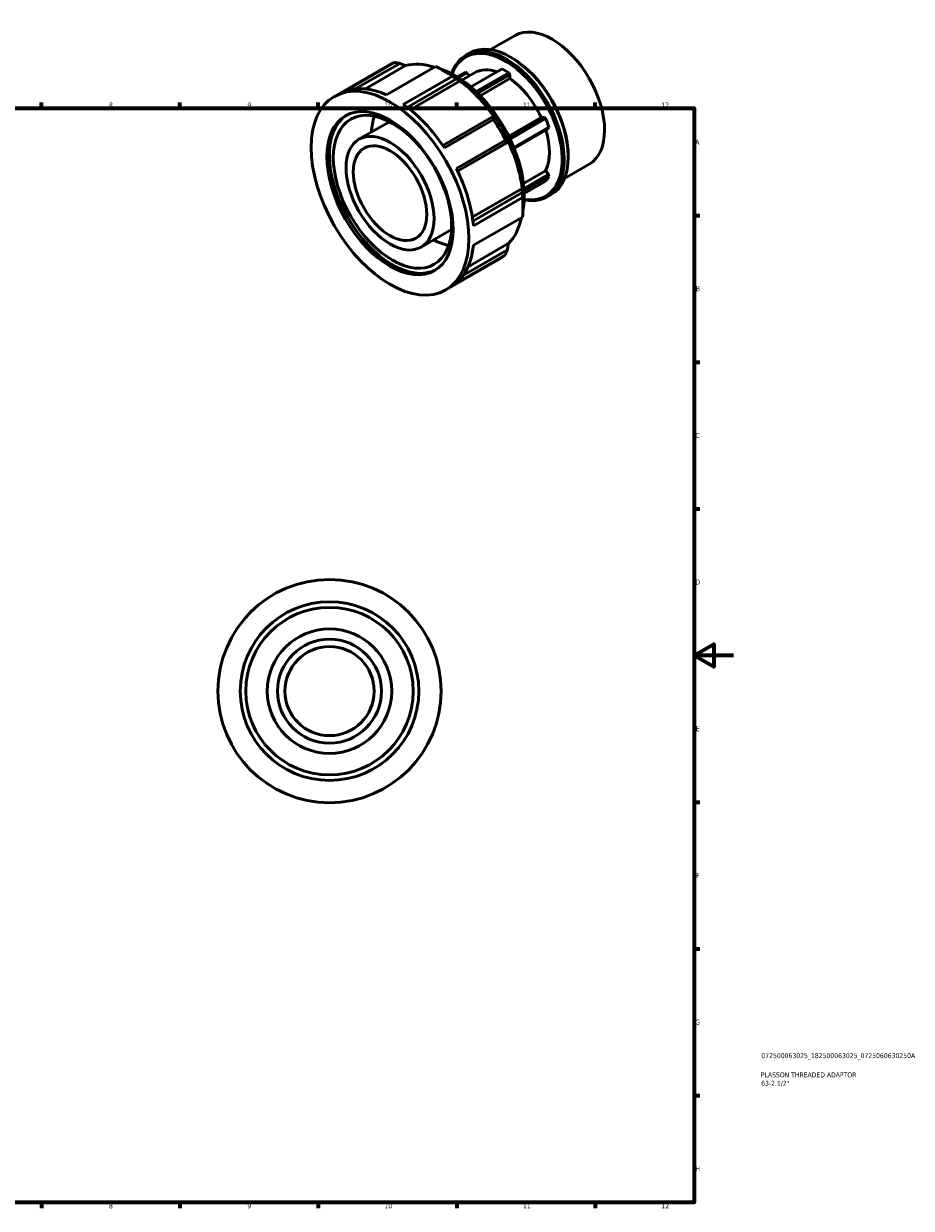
# Model space of a CAD drawing. Header units: millimetres. Extents: x -24 to 931, y -14 to 617.
# Tile 3 of 3: x 482 to 931, y 17 to 617. Entities that reach past the tile are written whole.
import ezdxf

# ---------------------------------------------------------------- set-up
doc = ezdxf.new("R2010")
doc.units = ezdxf.units.MM
for name, color, linetype, lineweight in [('Border (ISO)', 7, 'Continuous', 70), ('Title (ISO)', 7, 'Continuous', 50), ('Visible (ISO)', 7, 'Continuous', 50)]:
    doc.layers.add(name, color=color, linetype=linetype, lineweight=lineweight)
doc.styles.add('Note Text (ISO)', font='tahoma.ttf')

# ---------------------------------------------------------------- blocks, each defined once
blk = doc.blocks.new('Borders Default Border')
at = {"layer": 'Border (ISO)'}
for p, q in [((490.58, 574), (490.58, 576.9)), ((560.67, 574), (560.67, 576.9)), ((630.75, 574), (630.75, 576.9)), ((700.83, 574), (700.83, 576.9)), ((770.92, 574), (770.92, 576.9)), ((821, 519.75), (823.9, 519.75)), ((821, 445.5), (823.9, 445.5)), ((821, 371.25), (823.9, 371.25)), ((821, 222.75), (823.9, 222.75)), ((821, 148.5), (823.9, 148.5)), ((821, 74.25), (823.9, 74.25)), ((490.58, 20), (490.58, 17.1)), ((560.67, 20), (560.67, 17.1)), ((630.75, 20), (630.75, 17.1)), ((700.83, 20), (700.83, 17.1)), ((770.92, 20), (770.92, 17.1))]:
    blk.add_line(p, q, dxfattribs=at)
at = {"layer": 'Border (ISO)', "flags": 128}
for points in [[(20, 20), (20, 574), (821, 574), (821, 20), (20, 20)], [(841, 297), (821, 297), (831, 302.77), (831, 291.23), (821, 297)]]:
    blk.add_lwpolyline(points, dxfattribs=at)
at = {"layer": 'Border (ISO)', "color": 232, "true_color": 0xca0064, "char_height": 2.5, "attachment_point": 7, "style": 'Note Text (ISO)'}
for s, insert in [('8', (524.81, 574.34)), ('9', (594.88, 574.35)), ('10', (664.29, 574.35)), ('11', (734.37, 574.4)), ('12', (804.46, 574.4)), ('A', (821.59, 555.62)), ('B', (821.89, 481.37)), ('C', (821.73, 407.08)), ('D', (821.73, 332.88)), ('E', (821.94, 258.63)), ('F', (822, 184.38)), ('G', (821.61, 110.08)), ('H', (821.74, 35.88)), ('8', (524.81, 17.04)), ('9', (594.88, 17.05)), ('10', (664.29, 17.05)), ('11', (734.37, 17.1)), ('12', (804.46, 17.1))]:
    blk.add_mtext(s, dxfattribs=dict(at, insert=insert))
blk = doc.blocks.new('Title Blocks ISO')
at = {"layer": 'Title (ISO)', "color": 232, "true_color": 0xca0064, "style": 'Note Text (ISO)'}
for tag, p in [('PART_NUMBER_001', (34.08, 73.13)), ('DESCRIPTION_001', (33.84, 63.4)), ('DESCRIPTION_002', (33.95, 59.12))]:
    blk.add_attdef(tag, p, '', height=2.5, dxfattribs=at)

msp = doc.modelspace()

# ---------------------------------------------------------------- linework, layer by layer
at = {"layer": 'Visible (ISO)'}
for p, q in [((717.959, 603.67), (730.367, 610.815)), ((705.441, 600.799), (707.453, 601.958)), ((728.731, 599.558), (728.202, 599.865)), ((638.907, 579.966), (666.233, 595.702)), ((669.352, 597.14), (644.487, 582.821)), ((649.811, 583.946), (671.994, 596.721)), ((674.982, 595.569), (654.651, 583.861)), ((665.302, 580.802), (690.168, 595.122)), ((708.02, 584.782), (723.847, 593.896)), ((698.689, 590.214), (673.824, 575.895)), ((675.81, 574.447), (700.798, 588.837)), ((702.541, 587.805), (677.309, 573.275)), ((698.82, 590.383), (694.583, 592.842)), ((705.226, 592.189), (701.121, 589.826)), ((701.687, 589.472), (705.988, 591.949)), ((703.464, 588.293), (709.825, 591.956)), ((705.988, 591.949), (705.226, 592.189)), ((705.988, 591.949), (707.198, 590.443)), ((727.242, 591.941), (710.672, 582.399)), ((711.5, 581.602), (727.772, 590.972)), ((727.772, 589), (712.748, 580.348)), ((727.772, 590.972), (727.242, 591.941)), ((727.772, 590.972), (727.772, 589)), ((651.383, 558.301), (666.812, 567.187)), ((718.97, 569.67), (693.804, 555.178)), ((694.639, 553.94), (719.505, 568.259)), ((727.193, 559.827), (743.624, 569.289)), ((745.101, 569.425), (727.469, 559.271)), ((727.877, 558.429), (745.864, 568.787)), ((747.561, 564.41), (729.77, 554.165)), ((743.624, 569.289), (745.101, 569.425)), ((745.864, 568.787), (745.101, 569.425)), ((747.329, 563.682), (747.561, 564.41)), ((725.53, 557.822), (700.665, 543.503)), ((729.966, 553.683), (747.329, 563.682)), ((701.322, 542.155), (726.488, 556.648)), ((726.986, 556.929), (701.324, 542.151)), ((757.329, 549.898), (757.329, 549.286)), ((734.675, 535.947), (745.851, 542.383)), ((747.329, 540.546), (734.926, 533.404)), ((745.851, 542.383), (747.329, 540.546)), ((747.561, 539.55), (747.329, 540.546)), ((755.478, 538.517), (767.886, 545.662)), ((734.996, 532.314), (747.561, 539.55)), ((745.864, 537.128), (735.053, 530.903)), ((708.759, 518.787), (733.998, 533.321)), ((734.015, 531.304), (709.024, 516.912)), ((709.287, 514.472), (734.152, 528.791)), ((734.38, 528.632), (734.38, 523.733)), ((746.712, 529.13), (748.724, 530.289)), ((734.152, 518.938), (709.287, 504.619)), ((682.822, 503.706), (698.251, 512.592)), ((706.589, 493.749), (726.986, 505.495)), ((695.297, 482.042), (722.624, 497.778)), ((700.665, 485.518), (725.53, 499.837)), ((726.488, 502.335), (704.252, 489.53))]:
    msp.add_line(p, q, dxfattribs=at)
for radius in [56.5, 45.2, 42.375, 31.5, 26.314, 22.555]:
    msp.add_circle((636.464, 278.927), radius, dxfattribs=at)
for centre, major_axis, start_param, end_param in [((749.127, 578.239), (-18.76, 32.577), 3.1415927, 6.2831853), ((726.076, 564.965), (20.636, -35.834), 5.8107448, 9.8972185), ((728.089, 566.124), (-20.636, 35.834), 3.1415927, 6.2831853), ((725.545, 564.659), (-20.26, 35.183), 2.6950375, 6.7297405), ((694.428, 546.74), (-28.195, 48.962), 6.1782687, 6.2831853), ((697.225, 548.35), (-26.222, 45.535), 5.706701, 6.1415412), ((694.428, 546.74), (28.195, -48.962), 2.2512779, 2.4649785), ((699.912, 549.898), (24.812, -43.087), 0.58426, 2.5573327), ((725.545, 564.659), (-15.72, 27.297), 5.6937072, 6.2831853), ((725.545, 564.659), (17.291, -30.027), 2.288792, 2.4274644), ((728.62, 566.43), (-20.26, 35.183), 3.9289245, 5.4958534), ((698.682, 549.189), (-25.194, 43.75), 3.9289245, 5.4958534), ((697.225, 548.35), (26.222, -45.535), 1.7163078, 2.2145504), ((725.545, 564.659), (15.72, -27.297), 1.4110981, 2.2579608), ((669.563, 532.421), (-28.195, 48.962), 5.6065712, 6.1782687), ((669.563, 532.421), (28.195, -48.962), 1.6795804, 2.2512779), ((668.333, 531.712), (22.556, -39.17), 3.168764, 6.256014), ((687.608, 542.812), (-21.146, 36.721), 0.4712579, 0.7327124), ((694.428, 546.74), (28.195, -48.962), 1.4658797, 1.6795804), ((725.545, 564.659), (17.291, -30.027), 1.2415944, 1.3802669), ((725.545, 564.659), (15.72, -27.297), 0.3639005, 1.1896498), ((697.225, 548.35), (26.222, -45.535), 0.9309096, 1.4291523), ((669.563, 532.421), (28.195, -48.962), 0.8941822, 1.4658797), ((725.545, 564.659), (17.291, -30.027), 0.1943969, 0.3330693), ((694.428, 546.74), (28.195, -48.962), 0.6804816, 0.8941822), ((697.225, 548.35), (26.222, -45.535), 0.1455115, 0.5812554), ((687.608, 542.812), (-21.146, 36.721), 2.4088802, 2.6703347), ((669.563, 532.421), (28.195, -48.962), 0.108784, 0.6804816), ((694.428, 546.74), (28.195, -48.962), 0, 0.108784)]:
    msp.add_ellipse(centre, major_axis=major_axis, ratio=0.5780931, start_param=start_param, end_param=end_param, dxfattribs=at)
for centre, major_axis in [((667.102, 531.004), (28.195, -48.962)), ((667.102, 531.004), (22.556, -39.17)), ((668.333, 531.712), (21.146, -36.721)), ((667.102, 531.004), (15.72, -27.297)), ((667.102, 531.004), (13.132, -22.804))]:
    msp.add_ellipse(centre, major_axis=major_axis, ratio=0.5780931, dxfattribs=at)
for points, weights in [([(671.994, 596.721), (670.7, 596.933), (669.352, 597.14)], [1.00142668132, 1.00091692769, 1]), ([(671.994, 596.721), (673.523, 596.132), (674.982, 595.569)], [1.01113515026, 1.00865275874, 1.00563739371]), ([(700.798, 588.837), (699.767, 589.521), (698.689, 590.214)], [1.00142668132, 1.00091692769, 1]), ([(700.798, 588.837), (701.69, 588.309), (702.541, 587.805)], [1.01113515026, 1.00865275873, 1.00563739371]), ([(719.468, 569.951), (719.225, 569.814), (718.97, 569.67)], [1.00563739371, 1.00865275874, 1.01113515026]), ([(719.505, 568.259), (719.243, 568.979), (718.97, 569.67)], [1, 1.00091692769, 1.00142668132]), ([(726.488, 556.648), (726.025, 557.232), (725.53, 557.822)], [1.00142668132, 1.00091692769, 1]), ([(726.488, 556.648), (726.743, 556.792), (726.986, 556.929)], [1.01113515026, 1.00865275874, 1.00563739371]), ([(733.998, 533.321), (734.007, 532.336), (734.015, 531.304)], [1.00563739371, 1.00865275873, 1.01113515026]), ([(734.152, 528.791), (734.092, 530.069), (734.015, 531.304)], [1, 1.00091692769, 1.00142668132]), ([(726.986, 505.495), (726.743, 503.952), (726.488, 502.335)], [1.00563739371, 1.00865275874, 1.01113515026]), ([(725.53, 499.837), (726.025, 501.108), (726.488, 502.335)], [1, 1.00091692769, 1.00142668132])]:
    msp.add_rational_spline(points, weights, degree=2, dxfattribs=at)

# ---------------------------------------------------------------- block references
msp.add_blockref('Borders Default Border', (0, 0))
msp.add_blockref('Title Blocks ISO', (821, 20)).add_auto_attribs({'PART_NUMBER_001': '072500063025_182500063025_0725060630250A', 'DESCRIPTION_001': 'PLASSON THREADED ADAPTOR', 'DESCRIPTION_002': '63-2.1/2"'})

doc.saveas('drawing.dxf')
